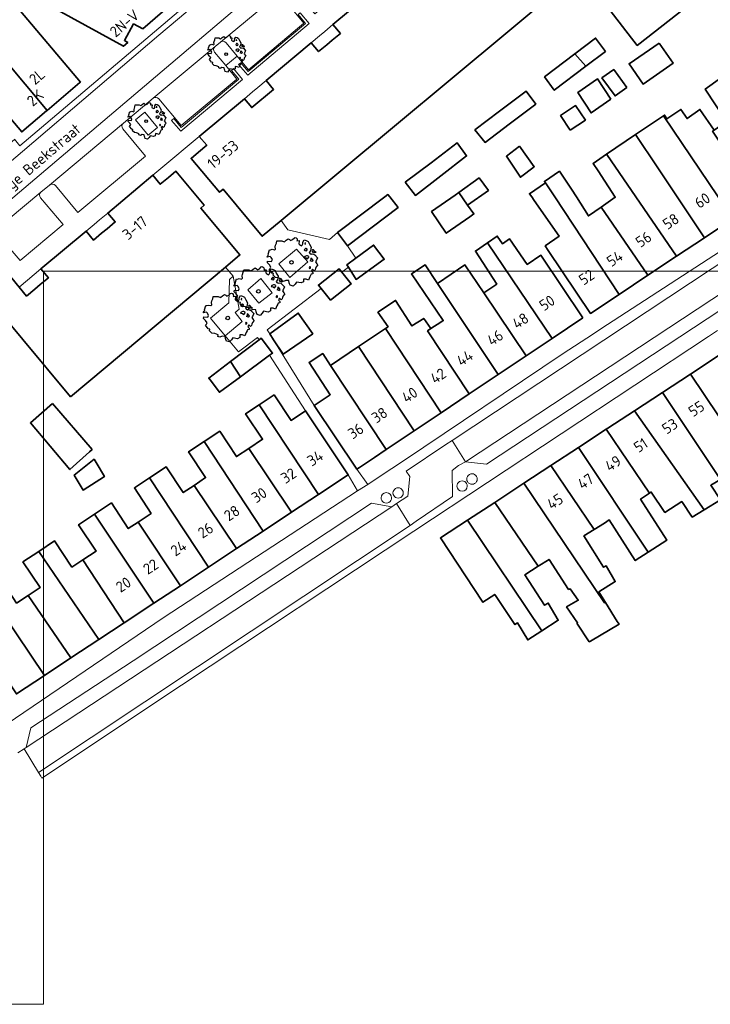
# Model space of a CAD drawing. Header units: metres. Extents: x 152391 to 157968, y 462336 to 467280.
# Tile 9 of 256: x 154893 to 154978, y 462400 to 462522. Entities that reach past the tile are written whole.
import ezdxf
from ezdxf.enums import TextEntityAlignment as Align

# ---------------------------------------------------------------- set-up
doc = ezdxf.new("R2010")
doc.units = ezdxf.units.M
doc.header["$LTSCALE"] = 0.75
doc.layers.get('0').update_dxf_attribs({"lineweight": 25})
for name, color, linetype, lineweight in [('B-GV-GR-BOOM-S', 252, 'Continuous', 25), ('B-WE-GR-BEPLANTING_CULTUUR_HEESTERS-GV', 251, 'Continuous', 18), ('B-WE-GR-GROENVOORZIENING-GV', 251, 'Continuous', 18), ('B-WE-IE-TERREINAFSCHEIDING_KUNSTMATIG_MUUR-GV', 251, 'Continuous', 18), ('B-WE-OG-BEBOUWING-GV', 6, 'Continuous', 35), ('B-WE-OG-BEBOUWING-T18', 1, 'Continuous', 18), ('B-WE-OG-TOPOGRAFIE-T18', 1, 'Continuous', 18), ('B-WE-VH-VERHARDING_BETONSTRAATSTEEN-GV', 251, 'Continuous', 18), ('B-WE-VH-VERHARDING_STRAATBAKSTEEN-GV', 251, 'Continuous', 18), ('B-WE-VH-VERHARDING_TEGEL-GV', 251, 'Continuous', 18)]:
    doc.layers.add(name, color=color, linetype=linetype, lineweight=lineweight)
doc.layers.add('X-XX-AL-TEKENBLAD_HULPLIJN-G', color=7, linetype='Continuous', lineweight=18, plot=False)
doc.styles.add('NLCS-ISO-M750-T18', font='NLCS-ISO.ttf', dxfattribs={"height": 1.35})

# ---------------------------------------------------------------- blocks, each defined once
blk = doc.blocks.new('SGR-BOOM_31_50')
at = {"linetype": 'Continuous'}
for p, q in [((-1.57, 1.14), (-1.49, 1.23)), ((-1.51, 1.45), (-1.48, 1.58)), ((-1.49, 1.23), (-1.51, 1.45)), ((-1.48, 1.58), (-1.4, 1.78)), ((-1.4, 1.78), (-1.36, 2)), ((-1.36, 2), (-0.89, 2)), ((-0.89, 2), (-0.69, 1.91)), ((-0.69, 1.91), (-0.63, 1.93)), ((-0.63, 1.93), (-0.49, 2.06)), ((-0.49, 2.06), (-0.3, 2.2)), ((-0.3, 2.2), (-0.18, 2.11)), ((-0.18, 2.11), (-0.08, 2.02)), ((-0.08, 2.02), (0.09, 2.11)), ((0.09, 2.11), (0.27, 2.28)), ((0.27, 2.28), (0.35, 2.31)), ((0.35, 2.31), (0.44, 2.26)), ((0.44, 2.26), (0.52, 2.2)), ((0.54, 2.04), (0.51, 2)), ((0.51, 2), (0.71, 2.02)), ((0.52, 2.2), (0.54, 2.04)), ((0.72, 1.98), (0.68, 1.71)), ((0.68, 1.71), (0.75, 1.65)), ((0.71, 2.02), (0.72, 1.98)), ((0.75, 1.65), (0.92, 1.54)), ((0.92, 1.54), (1, 1.6)), ((1, 1.6), (1.06, 1.71)), ((1.05, 1.87), (1.19, 2.09)), ((1.06, 1.71), (1.05, 1.87)), ((1.19, 2.09), (1.36, 2.04)), ((1.3, 1.82), (1.23, 1.78)), ((1.23, 1.78), (1.27, 1.67)), ((1.3, 1.3), (1.25, 1.21)), ((1.27, 1.67), (1.28, 1.65)), ((1.28, 1.69), (1.3, 1.82)), ((1.37, 1.3), (1.3, 1.3)), ((1.36, 2.04), (1.54, 1.93)), ((1.44, 1.25), (1.37, 1.3)), ((1.5, 1.17), (1.44, 1.25)), ((1.54, 1.93), (1.67, 1.69)), ((1.67, 1.69), (1.84, 1.41)), ((1.84, 1.41), (1.76, 1.06)), ((-2.27, 0.49), (-2.21, 0.64)), ((-1.99, 0.55), (-2.27, 0.49)), ((-2.24, -0.04), (-2.22, 0.11)), ((-2.22, 0.11), (-1.85, 0.09)), ((-2.21, 0.64), (-2.13, 0.71)), ((-2.18, 0.77), (-2.04, 1.17)), ((-2.13, 0.71), (-2.18, 0.77)), ((-2.04, 1.17), (-1.94, 1.14)), ((-1.9, 0.44), (-1.99, 0.55)), ((-1.94, 1.14), (-1.79, 1.21)), ((-1.77, 0.25), (-1.9, 0.44)), ((-1.85, 0.09), (-1.77, 0.25)), ((-1.79, 1.21), (-1.57, 1.14)), ((1.25, 1.21), (1.19, 1.17)), ((1.19, 1.17), (1.23, 1.1)), ((1.23, 0.55), (1.19, 0.44)), ((1.19, 0.44), (1.37, 0.42)), ((1.23, 1.1), (1.31, 1.12)), ((1.4, 0.62), (1.23, 0.55)), ((1.31, 1.12), (1.37, 1.03)), ((1.37, 1.03), (1.44, 1.12)), ((1.37, 0.42), (1.48, 0.33)), ((1.48, 0.62), (1.4, 0.62)), ((1.44, 1.12), (1.5, 1.17)), ((1.62, 0.53), (1.48, 0.62)), ((1.48, 0.33), (1.61, 0.49)), ((1.61, 0.49), (1.65, 0.55)), ((1.76, 1.06), (1.64, 0.93)), ((1.64, 0.93), (1.7, 0.84)), ((1.7, 0.84), (1.84, 0.75)), ((1.79, 0.25), (1.75, 0.14)), ((1.91, 0.07), (1.75, 0.14)), ((1.81, 0.4), (1.79, 0.31)), ((1.79, 0.31), (1.79, 0.25)), ((1.9, 0.31), (1.81, 0.4)), ((1.84, 0.75), (1.92, 0.79)), ((1.96, 0.27), (1.9, 0.31)), ((1.91, 0.07), (2.01, 0.18)), ((1.96, 1.14), (1.92, 1.08)), ((1.92, 1.08), (1.95, 0.99)), ((1.92, 0.79), (2.09, 0.75)), ((1.95, 0.99), (2.04, 0.93)), ((2.06, 1.14), (1.96, 1.14)), ((2.01, 0.18), (1.96, 0.27)), ((2.04, 0.97), (2.18, 0.9)), ((2.04, 0.93), (2.06, 0.97)), ((2.16, 1.01), (2.06, 1.14)), ((2.09, 0.75), (2.18, 0.68)), ((2.3, 0.95), (2.16, 1.01)), ((2.18, 0.9), (2.3, 0.95)), ((2.18, 0.68), (2.41, 0.42)), ((2.29, 0.14), (2.23, 0.05)), ((2.23, 0.05), (2.35, -0.13)), ((2.41, 0.42), (2.29, 0.14)), ((-2.05, -0.24), (-2.24, -0.04)), ((-2.07, -0.67), (-1.99, -0.56)), ((-1.8, -1), (-2.07, -0.67)), ((-1.91, -0.43), (-2.05, -0.24)), ((-1.99, -0.56), (-1.91, -0.43)), ((-1.67, -1.05), (-1.8, -1)), ((-1.7, -1.2), (-1.67, -1.05)), ((-1.48, -1.4), (-1.7, -1.2)), ((1.72, -0.39), (1.65, -0.48)), ((1.65, -0.48), (1.67, -0.56)), ((1.68, -0.56), (1.78, -0.54)), ((1.78, -0.45), (1.72, -0.39)), ((1.81, -1.18), (1.72, -1.35)), ((1.78, -0.54), (1.78, -0.45)), ((1.82, -1.11), (1.81, -1.18)), ((1.98, -1.07), (1.82, -1.11)), ((1.95, -0.63), (1.85, -0.78)), ((1.85, -0.78), (1.9, -0.85)), ((1.9, -0.85), (1.99, -0.94)), ((2.1, -0.78), (1.95, -0.63)), ((1.99, -0.94), (1.98, -1.07)), ((2.21, -0.7), (2.1, -0.78)), ((2.24, -0.56), (2.21, -0.7)), ((2.29, -0.41), (2.24, -0.56)), ((2.46, -0.24), (2.29, -0.41)), ((2.35, -0.13), (2.46, -0.24)), ((-1.22, -1.44), (-1.48, -1.4)), ((-0.89, -1.57), (-1.22, -1.44)), ((-0.91, -1.72), (-0.89, -1.57)), ((-0.73, -1.77), (-0.91, -1.72)), ((-0.53, -1.68), (-0.73, -1.77)), ((-0.25, -1.7), (-0.53, -1.68)), ((-0.21, -1.9), (-0.25, -1.7)), ((-0.18, -1.99), (-0.21, -1.9)), ((-0.13, -2.14), (-0.18, -1.99)), ((0.15, -2.23), (-0.13, -2.14)), ((0.34, -2.03), (0.15, -2.23)), ((0.47, -1.83), (0.34, -2.03)), ((0.91, -1.92), (0.47, -1.83)), ((1.11, -1.81), (0.91, -1.92)), ((1.13, -1.55), (1.11, -1.81)), ((1.37, -1.57), (1.13, -1.55)), ((1.58, -1.66), (1.37, -1.57)), ((1.72, -1.35), (1.58, -1.66))]:
    blk.add_line(p, q, dxfattribs=at)
blk.add_circle((0, 0), 0.169, dxfattribs=at)
blk = doc.blocks.new('SGR-BOOM_50_100')
at = {"linetype": 'Continuous'}
for p, q in [((-1.87, 2.37), (-1.81, 2.66)), ((-1.81, 2.66), (-1.19, 2.66)), ((-1.19, 2.66), (-0.92, 2.55)), ((-0.92, 2.55), (-0.84, 2.58)), ((-0.84, 2.58), (-0.65, 2.75)), ((-0.65, 2.75), (-0.4, 2.93)), ((-0.4, 2.93), (-0.24, 2.81)), ((-0.24, 2.81), (-0.11, 2.69)), ((-0.11, 2.69), (0.12, 2.81)), ((0.12, 2.81), (0.36, 3.04)), ((0.36, 3.04), (0.47, 3.07)), ((0.47, 3.07), (0.59, 3.02)), ((0.59, 3.02), (0.69, 2.93)), ((0.72, 2.72), (0.67, 2.66)), ((0.67, 2.66), (0.94, 2.69)), ((0.69, 2.93), (0.72, 2.72)), ((0.96, 2.64), (0.9, 2.29)), ((0.94, 2.69), (0.96, 2.64)), ((1.4, 2.49), (1.58, 2.78)), ((1.42, 2.29), (1.4, 2.49)), ((1.58, 2.78), (1.81, 2.72)), ((1.81, 2.72), (2.06, 2.58)), ((2.06, 2.58), (2.22, 2.26)), ((-2.9, 1.03), (-2.72, 1.56)), ((-2.72, 1.56), (-2.59, 1.53)), ((-2.59, 1.53), (-2.39, 1.61)), ((-2.39, 1.61), (-2.1, 1.53)), ((-2.1, 1.53), (-1.99, 1.64)), ((-2.01, 1.93), (-1.97, 2.11)), ((-1.99, 1.64), (-2.01, 1.93)), ((-1.97, 2.11), (-1.87, 2.37)), ((0.9, 2.29), (1, 2.2)), ((1, 2.2), (1.23, 2.05)), ((1.23, 2.05), (1.34, 2.14)), ((1.34, 2.14), (1.42, 2.29)), ((1.67, 1.61), (1.58, 1.56)), ((1.58, 1.56), (1.65, 1.47)), ((1.73, 2.43), (1.65, 2.37)), ((1.65, 2.37), (1.69, 2.23)), ((1.65, 1.47), (1.75, 1.5)), ((1.73, 1.73), (1.67, 1.61)), ((1.69, 2.23), (1.71, 2.2)), ((1.71, 2.26), (1.73, 2.43)), ((1.83, 1.73), (1.73, 1.73)), ((1.75, 1.5), (1.83, 1.38)), ((1.91, 1.67), (1.83, 1.73)), ((1.83, 1.38), (1.91, 1.5)), ((2, 1.56), (1.91, 1.67)), ((1.91, 1.5), (2, 1.56)), ((2.35, 1.41), (2.18, 1.23)), ((2.18, 1.23), (2.27, 1.12)), ((2.22, 2.26), (2.45, 1.88)), ((2.45, 1.88), (2.35, 1.41)), ((2.62, 1.53), (2.56, 1.44)), ((2.56, 1.44), (2.6, 1.32)), ((2.6, 1.32), (2.72, 1.23)), ((2.74, 1.53), (2.62, 1.53)), ((2.72, 1.29), (2.91, 1.2)), ((2.72, 1.23), (2.74, 1.29)), ((2.89, 1.35), (2.74, 1.53)), ((3.07, 1.26), (2.89, 1.35)), ((2.91, 1.2), (3.07, 1.26)), ((-3.03, 0.65), (-2.94, 0.85)), ((-2.65, 0.74), (-3.03, 0.65)), ((-2.99, -0.05), (-2.96, 0.15)), ((-2.96, 0.15), (-2.47, 0.12)), ((-2.94, 0.85), (-2.84, 0.94)), ((-2.84, 0.94), (-2.9, 1.03)), ((-2.53, 0.59), (-2.65, 0.74)), ((-2.37, 0.33), (-2.53, 0.59)), ((-2.47, 0.12), (-2.37, 0.33)), ((1.65, 0.74), (1.58, 0.59)), ((1.58, 0.59), (1.83, 0.56)), ((1.87, 0.82), (1.65, 0.74)), ((1.83, 0.56), (1.98, 0.45)), ((1.98, 0.82), (1.87, 0.82)), ((2.16, 0.71), (1.98, 0.82)), ((1.98, 0.45), (2.14, 0.65)), ((2.14, 0.65), (2.2, 0.74)), ((2.27, 1.12), (2.45, 1)), ((2.39, 0.33), (2.33, 0.18)), ((2.55, 0.09), (2.33, 0.18)), ((2.41, 0.53), (2.39, 0.42)), ((2.39, 0.42), (2.39, 0.33)), ((2.53, 0.42), (2.41, 0.53)), ((2.45, 1), (2.56, 1.06)), ((2.62, 0.36), (2.53, 0.42)), ((2.55, 0.09), (2.68, 0.24)), ((2.56, 1.06), (2.78, 1)), ((2.68, 0.24), (2.62, 0.36)), ((2.78, 1), (2.91, 0.91)), ((2.91, 0.91), (3.22, 0.56)), ((3.05, 0.18), (2.97, 0.07)), ((2.97, 0.07), (3.13, -0.17)), ((3.22, 0.56), (3.05, 0.18)), ((-2.74, -0.31), (-2.99, -0.05)), ((-2.76, -0.9), (-2.65, -0.75)), ((-2.41, -1.34), (-2.76, -0.9)), ((-2.55, -0.58), (-2.74, -0.31)), ((-2.65, -0.75), (-2.55, -0.58)), ((2.29, -0.52), (2.2, -0.64)), ((2.2, -0.64), (2.22, -0.75)), ((2.25, -0.75), (2.37, -0.72)), ((2.37, -0.61), (2.29, -0.52)), ((2.37, -0.72), (2.37, -0.61)), ((2.6, -0.84), (2.47, -1.04)), ((2.47, -1.04), (2.53, -1.13)), ((2.53, -1.13), (2.66, -1.25)), ((2.8, -1.04), (2.6, -0.84)), ((2.95, -0.93), (2.8, -1.04)), ((2.99, -0.75), (2.95, -0.93)), ((3.05, -0.55), (2.99, -0.75)), ((3.28, -0.31), (3.05, -0.55)), ((3.13, -0.17), (3.28, -0.31)), ((-2.22, -1.39), (-2.41, -1.34)), ((-2.26, -1.6), (-2.22, -1.39)), ((-1.97, -1.86), (-2.26, -1.6)), ((-1.62, -1.92), (-1.97, -1.86)), ((-1.19, -2.1), (-1.62, -1.92)), ((-1.21, -2.3), (-1.19, -2.1)), ((-0.98, -2.36), (-1.21, -2.3)), ((-0.71, -2.24), (-0.98, -2.36)), ((-0.34, -2.27), (-0.71, -2.24)), ((-0.28, -2.53), (-0.34, -2.27)), ((1.48, -2.42), (1.21, -2.56)), ((1.5, -2.07), (1.48, -2.42)), ((1.83, -2.1), (1.5, -2.07)), ((2.1, -2.21), (1.83, -2.1)), ((2.29, -1.8), (2.1, -2.21)), ((2.41, -1.57), (2.29, -1.8)), ((2.43, -1.48), (2.41, -1.57)), ((2.64, -1.42), (2.43, -1.48)), ((2.66, -1.25), (2.64, -1.42)), ((-0.24, -2.65), (-0.28, -2.53)), ((-0.17, -2.85), (-0.24, -2.65)), ((0.2, -2.97), (-0.17, -2.85)), ((0.45, -2.71), (0.2, -2.97)), ((0.63, -2.45), (0.45, -2.71)), ((1.21, -2.56), (0.63, -2.45))]:
    blk.add_line(p, q, dxfattribs=at)
blk.add_circle((0, 0), 0.225, dxfattribs=at)

msp = doc.modelspace()

# ---------------------------------------------------------------- linework, layer by layer
at = {"layer": 'B-WE-GR-BEPLANTING_CULTUUR_HEESTERS-GV'}
msp.add_lwpolyline([(154918.95, 462490.19), (154918.5, 462489.79), (154918.45, 462486.89), (154916.15, 462484.99), (154917.97, 462482.81), (154920.09, 462484.56), (154919.21, 462485.7), (154919.71, 462486.09)], close=True, dxfattribs=at)
at = {"layer": 'B-WE-GR-GROENVOORZIENING-GV'}
for points in [[(154916.72, 462518.63, 0.398819), (154916.66, 462517.94)], [(154918.09, 462519.11, 0.407), (154917.4, 462519.19)], [(154949.22, 462465.05, 1.000779), (154947.93, 462465.05)], [(154947.93, 462465.05, 1.000779), (154949.22, 462465.05)], [(154940.06, 462463.32, 1.000779), (154938.78, 462463.32)], [(154947.99, 462464.17, 1.000779), (154946.71, 462464.17)], [(154946.71, 462464.17, 0.999222), (154947.99, 462464.17)], [(154938.6, 462462.72, 0.999222), (154937.31, 462462.72)], [(154937.31, 462462.72, 1.000779), (154938.6, 462462.72)], [(154938.78, 462463.32, 1.000779), (154940.06, 462463.32)]]:
    msp.add_lwpolyline(points, format="xyb", dxfattribs=at)
for points in [[(154916.66, 462517.94), (154918.05, 462516.28), (154919.46, 462517.45), (154918.09, 462519.11)], [(154917.4, 462519.19), (154916.72, 462518.63)]]:
    msp.add_lwpolyline(points, dxfattribs=at)
for points in [[(154908.01, 462510.52), (154906.86, 462509.55), (154908.45, 462507.65), (154909.6, 462508.61)], [(154924.62, 462491.7), (154926.01, 462490.02), (154928.21, 462491.94), (154926.84, 462493.55)], [(154922.41, 462489.89), (154920.77, 462488.49), (154922.14, 462486.82), (154923.81, 462488.11)]]:
    msp.add_lwpolyline(points, close=True, dxfattribs=at)
at = {"layer": 'B-WE-IE-TERREINAFSCHEIDING_KUNSTMATIG_MUUR-GV'}
for points in [[(154919.91, 462516.63), (154919.65, 462516.41), (154920.78, 462515.07), (154928.41, 462521.47), (154927.28, 462522.81), (154927.02, 462522.59), (154927.93, 462521.51), (154920.82, 462515.54)], [(154911.6, 462509.7), (154911.34, 462509.49), (154912.47, 462508.14), (154920.14, 462514.55), (154919.01, 462515.9), (154918.75, 462515.68), (154919.66, 462514.6), (154912.51, 462508.61)]]:
    msp.add_lwpolyline(points, close=True, dxfattribs=at)
at = {"layer": 'B-WE-OG-BEBOUWING-GV'}
for points in [[(154907.79, 462520.81), (154913.28, 462525.61), (154911.33, 462527.04), (154903.38, 462532.92), (154894.14, 462524.86), (154905.38, 462518.68), (154905.91, 462519.15), (154905.48, 462519.39), (154906.62, 462521.43)], [(154976.08, 462524.24), (154972.42, 462528.95), (154965.4, 462523.49), (154969.06, 462518.78)], [(154895.91, 462510.72), (154899.95, 462514.16), (154900.03, 462514.23), (154891.02, 462524.92), (154889.15, 462523.27), (154888.87, 462523.66), (154887.86, 462520.9), (154887.71, 462520.49)], [(154885.2, 462514.35), (154885.66, 462514.19), (154886.66, 462513.11), (154887.73, 462513.99), (154892.77, 462508.05), (154895.84, 462510.67), (154895.91, 462510.72), (154887.71, 462520.49), (154887.19, 462519.07)], [(154962.68, 462516.19), (154965.11, 462518.04), (154963.9, 462519.68), (154961.32, 462517.72)], [(154971.76, 462519.07), (154968.04, 462516.5), (154969.77, 462513.99), (154973.49, 462516.56)], [(154961.32, 462517.72), (154957.57, 462514.87), (154958.77, 462513.22), (154962.68, 462516.19)], [(154967.76, 462513.56), (154966.14, 462515.79), (154964.68, 462514.74), (154966.3, 462512.51)], [(154965.8, 462512.12), (154964.14, 462514.63), (154961.68, 462512.93), (154963.33, 462510.42)], [(154987.97, 462501.97), (154979.38, 462514.7), (154977.48, 462513.36), (154980.12, 462509.33), (154978.59, 462508.28), (154978.4, 462508.15), (154983.84, 462500), (154984.2, 462499.46), (154985.01, 462500)], [(154952, 462510.62), (154948.94, 462508.3), (154950.19, 462506.75), (154953.2, 462509.03), (154956.48, 462511.51), (154955.28, 462513.11)], [(154960.76, 462508.27), (154962.63, 462509.52), (154961.42, 462511.33), (154959.55, 462510.08)], [(154977.4, 462494.95), (154980.92, 462497.29), (154979.09, 462500), (154972.31, 462510.06), (154968.86, 462507.72), (154971.62, 462503.59), (154974.02, 462500)], [(154980.92, 462497.29), (154984.2, 462499.46), (154983.84, 462500), (154978.4, 462508.15), (154978.59, 462508.28), (154976.83, 462510.84), (154975.23, 462509.71), (154974.46, 462510.85), (154972.74, 462509.69), (154972.44, 462510.15), (154972.31, 462510.06), (154979.09, 462500)], [(154973.92, 462492.65), (154977.4, 462494.95), (154974.02, 462500), (154971.62, 462503.59), (154968.86, 462507.72), (154965.26, 462505.29), (154965.27, 462505.27), (154968.88, 462500)], [(154940.31, 462501.82), (154941.56, 462500.18), (154944.71, 462502.62), (154947.9, 462505.09), (154946.74, 462506.69), (154943.5, 462504.24)], [(154954.47, 462506.3), (154952.83, 462505.04), (154954.58, 462502.44), (154956.28, 462503.74)], [(154970.36, 462490.29), (154973.92, 462492.65), (154968.88, 462500), (154965.27, 462505.27), (154965.26, 462505.29), (154963.59, 462504.16), (154964.2, 462503.24), (154966.32, 462499.97), (154964.58, 462498.75)], [(154898.82, 462475.24), (154918.01, 462491.31), (154919.81, 462492.81), (154914.95, 462498.62), (154915.38, 462498.99), (154911.85, 462503.19), (154910.95, 462502.43), (154909.93, 462501.58), (154909.01, 462502.68), (154903.42, 462498.01), (154904.35, 462496.91), (154903.34, 462496.06), (154902.66, 462495.5), (154901.65, 462494.65), (154900.73, 462495.75), (154895.15, 462491.08), (154896.06, 462489.99), (154895.06, 462489.14), (154894.39, 462488.57), (154893.37, 462487.72), (154892.45, 462488.83), (154889.89, 462491.9), (154886.95, 462489.43)], [(154970.36, 462490.29), (154964.58, 462498.75), (154963.01, 462497.66), (154961.52, 462500), (154960.9, 462500.98), (154959.41, 462503.18), (154957.56, 462501.92), (154957.69, 462501.74), (154958.84, 462500), (154966.81, 462487.93)], [(154948.03, 462499), (154950.6, 462500.81), (154949.46, 462502.35), (154946.93, 462500.56)], [(154966.81, 462487.93), (154958.84, 462500), (154957.69, 462501.74), (154955.69, 462500.39), (154955.97, 462500), (154956.27, 462499.58), (154959.37, 462495.13), (154957.65, 462493.94), (154958.02, 462493.38), (154963.25, 462485.57)], [(154931.91, 462495.61), (154933.16, 462493.96), (154939.41, 462498.7), (154938.4, 462500), (154938.16, 462500.3), (154937.76, 462500)], [(154946.48, 462500.24), (154943.57, 462498.19), (154945.38, 462495.51), (154948.31, 462497.54), (154948.81, 462497.89), (154948.03, 462499), (154946.93, 462500.56)], [(154958.5, 462482.47), (154950.49, 462494.32), (154948.99, 462493.29), (154951.64, 462489.2), (154950.04, 462488.12), (154955.3, 462480.33)], [(154962.3, 462485.02), (154957.11, 462492.77), (154955.42, 462491.64), (154953.24, 462494.8), (154952.36, 462494.19), (154951.7, 462495.16), (154950.49, 462494.32), (154958.5, 462482.47)], [(154934.16, 462492.41), (154933.07, 462491.59), (154933.26, 462491.28), (154934.21, 462489.79), (154937.69, 462492.28), (154936.37, 462494.04)], [(154929.87, 462488.67), (154931.05, 462487.23), (154933.59, 462489.23), (154932.45, 462490.66), (154932.1, 462491.09), (154929.53, 462489.09)], [(154948.23, 462475.6), (154951.82, 462478), (154944.3, 462489.28), (154942.76, 462491.6), (154941.07, 462490.47), (154945.01, 462484.68), (154944.72, 462484.49), (154943.46, 462483.68), (154943.06, 462483.41)], [(154951.82, 462478), (154955.3, 462480.33), (154950.04, 462488.12), (154947.7, 462491.58), (154944.3, 462489.28)], [(154944.74, 462473.26), (154948.23, 462475.6), (154943.06, 462483.41), (154943.46, 462483.68), (154942.59, 462484.95), (154941.13, 462484.03), (154939.11, 462487.17), (154936.92, 462485.71), (154938.18, 462483.92), (154937.84, 462483.7)], [(154923.51, 462483.03), (154923.5, 462483.03), (154923.96, 462482.3), (154925.17, 462480.53), (154928.83, 462483.04), (154927.04, 462485.61)], [(154944.74, 462473.26), (154937.84, 462483.7), (154934.51, 462481.45), (154941.41, 462471.03)], [(154922.19, 462482.3), (154918.64, 462479.6), (154919.88, 462477.73), (154923.49, 462480.39), (154923.86, 462480.66), (154922.43, 462482.49)], [(154937.95, 462468.71), (154941.41, 462471.03), (154934.51, 462481.45), (154931.04, 462479.13)], [(154918.64, 462479.6), (154915.95, 462477.55), (154916.12, 462477.34), (154917.27, 462475.81), (154919.88, 462477.73)], [(154931.04, 462479.13), (154930.07, 462480.59), (154928.38, 462479.49), (154931, 462475.49), (154929.02, 462474.16), (154934.31, 462466.27), (154934.62, 462466.48), (154936.49, 462467.73), (154937.95, 462468.71)], [(154984.49, 462472.47), (154979.35, 462480.49), (154975.66, 462478.06), (154984.47, 462464.94), (154984.58, 462465), (154983.5, 462466.63), (154985.24, 462467.77), (154982.9, 462471.36)], [(154972.19, 462475.79), (154979.38, 462464.99), (154981.49, 462466.25), (154983.01, 462464.03), (154984.47, 462464.94), (154975.66, 462478.06)], [(154922.19, 462474.25), (154929.56, 462463.14), (154933.22, 462465.55), (154927.95, 462473.51), (154926.14, 462472.31), (154924.04, 462475.48)], [(154977.34, 462461.23), (154979.39, 462462.49), (154978.17, 462464.27), (154979.38, 462464.99), (154972.19, 462475.79), (154968.7, 462473.51)], [(154896.59, 462474.41), (154893.84, 462472.01), (154898.74, 462466.21), (154901.17, 462468.42), (154901.49, 462468.71)], [(154929.56, 462463.14), (154922.19, 462474.25), (154920.51, 462473.14), (154922.61, 462469.97), (154920.9, 462468.84), (154926.21, 462460.93)], [(154970.56, 462463.29), (154970.75, 462463.41), (154970.8, 462463.44), (154972.49, 462460.92), (154974.58, 462462.25), (154975.87, 462460.33), (154977.34, 462461.23), (154968.7, 462473.51), (154965.43, 462471.36), (154965.22, 462471.22)], [(154926.21, 462460.93), (154920.9, 462468.84), (154919.38, 462467.83), (154917.3, 462470.98), (154915.37, 462469.71), (154922.7, 462458.61)], [(154961.79, 462468.97), (154970.4, 462455.97), (154972.72, 462457.46), (154969.46, 462462.57), (154970.56, 462463.29), (154965.22, 462471.22)], [(154914.12, 462464.26), (154919.4, 462456.43), (154922.7, 462458.61), (154915.37, 462469.71), (154913.44, 462468.43), (154915.56, 462465.22)], [(154958.33, 462466.71), (154963.7, 462458.79), (154964.98, 462459.6), (154965.58, 462459.98), (154968.8, 462454.95), (154970.4, 462455.97), (154961.79, 462468.97)], [(154901.97, 462467.09), (154901.73, 462467.5), (154899.27, 462465.53), (154900.36, 462463.67), (154903.01, 462465.36)], [(154908.59, 462465.18), (154915.92, 462454.13), (154919.4, 462456.43), (154914.12, 462464.26), (154912.78, 462463.38), (154910.68, 462466.56)], [(154963.7, 462458.79), (154958.33, 462466.71), (154955, 462464.52), (154965, 462449.69), (154965.11, 462449.75), (154964.29, 462451.06), (154966.33, 462452.34), (154965.2, 462454.3), (154964.89, 462454.12), (154962.45, 462458)], [(154915.92, 462454.13), (154908.59, 462465.18), (154906.72, 462463.95), (154908.8, 462460.78), (154907.19, 462459.72), (154912.43, 462451.83)], [(154961.55, 462447.19), (154963.11, 462444.89), (154963.26, 462444.97), (154966.8, 462447.06), (154966.58, 462447.4), (154965.11, 462449.75), (154965, 462449.69), (154955, 462464.52), (154951.39, 462462.16), (154956.77, 462454.24), (154958.12, 462455.1), (154960.55, 462451.38), (154960.74, 462451.45), (154961.74, 462450.03), (154960.29, 462449.2), (154961.66, 462447.25)], [(154901.78, 462460.69), (154909.14, 462449.66), (154912.43, 462451.83), (154907.19, 462459.72), (154905.97, 462458.92), (154903.88, 462462.08)], [(154956.77, 462454.24), (154951.39, 462462.16), (154948.02, 462459.95), (154957.25, 462446.26), (154959.27, 462447.56), (154958.02, 462449.68), (154957.57, 462449.42), (154955.13, 462453.2)], [(154909.14, 462449.66), (154901.78, 462460.69), (154899.81, 462459.39), (154901.98, 462456.1), (154900.35, 462455.02), (154905.45, 462447.23)], [(154957.25, 462446.26), (154948.02, 462459.95), (154944.66, 462457.75), (154949.93, 462449.78), (154951.4, 462450.75), (154953.89, 462447.01), (154954.22, 462447.22), (154955.48, 462445.12)], [(154894.88, 462456.09), (154902.3, 462445.15), (154905.45, 462447.23), (154900.35, 462455.02), (154898.99, 462454.13), (154896.84, 462457.39)], [(154893.58, 462450.63), (154898.86, 462442.88), (154902.3, 462445.15), (154894.88, 462456.09), (154892.91, 462454.79), (154895.03, 462451.59)], [(154898.86, 462442.88), (154893.58, 462450.63), (154892.12, 462449.67), (154890.02, 462452.86), (154888.19, 462451.65), (154888.6, 462451.05), (154895.58, 462440.72)], [(154886.88, 462446.22), (154892.1, 462438.42), (154895.58, 462440.72), (154888.6, 462451.05), (154888.19, 462451.65), (154886.11, 462450.28), (154888.21, 462447.1)]]:
    msp.add_lwpolyline(points, close=True, dxfattribs=at)
msp.add_lwpolyline([(154936.92, 462526.03), (154931.34, 462521.36), (154932.26, 462520.26), (154931.25, 462519.41), (154930.57, 462518.86), (154929.56, 462518.01), (154928.64, 462519.1), (154923.05, 462514.42), (154923.97, 462513.32), (154922.97, 462512.48), (154922.29, 462511.92), (154921.28, 462511.07), (154920.36, 462512.17), (154914.77, 462507.5), (154915.69, 462506.4), (154914.67, 462505.55), (154913.76, 462504.78), (154917.28, 462500.58), (154917.73, 462500.95), (154922.58, 462495.13), (154924.91, 462497.07), (154960.16, 462526.44)], dxfattribs=at)
at = {"layer": 'B-WE-VH-VERHARDING_BETONSTRAATSTEEN-GV'}
for points in [[(154916.72, 462518.63), (154917.4, 462519.19), (154925.04, 462525.54), (154925.68, 462526.08), (154933.31, 462532.43), (154933.97, 462533), (154941.24, 462539.04), (154941.07, 462539.25), (154945.98, 462543.39), (154944.7, 462544.92), (154884.56, 462493.89)], [(154925.04, 462525.54), (154917.4, 462519.19)], [(154918.09, 462519.11), (154919.46, 462517.45), (154920.85, 462515.77), (154927.72, 462521.52), (154926.28, 462523.27), (154924.99, 462524.83)], [(154885.19, 462493.84), (154885.97, 462492.94), (154887.77, 462494.47), (154889, 462495.52), (154895.14, 462500.59), (154896.22, 462501.48), (154905.36, 462509.16), (154909.04, 462512.23), (154916.72, 462518.63)], [(154916.72, 462518.63), (154909.04, 462512.23)], [(154909.75, 462512.16), (154912.54, 462508.84), (154919.44, 462514.61), (154918.05, 462516.28), (154916.66, 462517.94)], [(154905.36, 462509.16), (154896.22, 462501.48)], [(154896.93, 462501.4), (154899.71, 462498.08), (154908.1, 462505.04), (154905.28, 462508.45)], [(154895.14, 462500.59), (154889, 462495.52)], [(154889.71, 462495.48), (154891.1, 462493.84), (154892.55, 462492.12), (154897.9, 462496.57), (154895.09, 462499.89)]]:
    msp.add_lwpolyline(points, dxfattribs=at)
for points in [[(154916.66, 462517.94, -0.398819), (154916.72, 462518.63)], [(154917.4, 462519.19, -0.407), (154918.09, 462519.11)], [(154909.04, 462512.23, -0.396406), (154909.75, 462512.16)], [(154905.28, 462508.45, -0.398776), (154905.36, 462509.16)], [(154896.22, 462501.48, -0.408783), (154896.93, 462501.4)], [(154895.09, 462499.89, -0.405008), (154895.14, 462500.59)]]:
    msp.add_lwpolyline(points, format="xyb", dxfattribs=at)
for points in [[(154947.77, 462467.16), (154950.37, 462466.91), (155000, 462499.54), (155000.69, 462500), (155010.28, 462506.3), (155011.04, 462508.78), (154999.87, 462501.51)], [(154933.26, 462491.28), (154933.07, 462491.59), (154934.16, 462492.41), (154933.16, 462493.96), (154931.91, 462495.61), (154930.9, 462494.72), (154925.75, 462495.93), (154924.91, 462497.07), (154922.58, 462495.13), (154917.73, 462500.95), (154917.28, 462500.58), (154913.76, 462504.78), (154914.67, 462505.55), (154915.69, 462506.4), (154914.77, 462507.5), (154910.02, 462503.53), (154909.01, 462502.68), (154909.93, 462501.58), (154910.95, 462502.43), (154911.85, 462503.19), (154915.38, 462498.99), (154914.95, 462498.62), (154919.81, 462492.81), (154918.01, 462491.31), (154918.95, 462490.19), (154919.71, 462486.09), (154919.21, 462485.7), (154920.09, 462484.56), (154917.97, 462482.81), (154919.22, 462481.31), (154919.64, 462480.79), (154922, 462482.59), (154922.19, 462482.3), (154922.43, 462482.49), (154923.86, 462480.66), (154923.49, 462480.39), (154927.95, 462473.51), (154933.22, 462465.55), (154934.4, 462463.57), (154935.65, 462464.38), (154934.31, 462466.27), (154929.02, 462474.16), (154923.96, 462482.3), (154923.5, 462483.03), (154923.51, 462483.03), (154923.2, 462483.53), (154929.87, 462488.67), (154929.53, 462489.09), (154932.1, 462491.09), (154932.45, 462490.66)], [(154924.62, 462491.7), (154926.84, 462493.55), (154928.21, 462491.94), (154926.01, 462490.02)], [(154922.41, 462489.89), (154923.81, 462488.11), (154922.14, 462486.82), (154920.77, 462488.49)], [(154938.62, 462461.62), (154936.12, 462462.07), (154906.56, 462442.51), (154893.91, 462434.22), (154893.31, 462431.77)]]:
    msp.add_lwpolyline(points, close=True, dxfattribs=at)
at = {"layer": 'B-WE-VH-VERHARDING_STRAATBAKSTEEN-GV'}
for points in [[(154972.28, 462568.34), (154970.02, 462571.04), (154954.46, 462557.97), (154941.03, 462546.67), (154923.5, 462531.65), (154912.08, 462521.98), (154909.74, 462520.03), (154892.84, 462505.62), (154875.85, 462491.21), (154878.14, 462488.61), (154884.56, 462493.89), (154944.7, 462544.92), (154945.01, 462545.17), (154945.49, 462545.63), (154947.55, 462547.53), (154949.82, 462549.63)], [(154972.28, 462568.34), (154970.02, 462571.04), (154954.46, 462557.97), (154941.03, 462546.67), (154923.5, 462531.65), (154912.08, 462521.98), (154909.74, 462520.03), (154892.84, 462505.62), (154875.85, 462491.21), (154878.14, 462488.61), (154884.56, 462493.89), (154944.7, 462544.92), (154945.01, 462545.17), (154945.49, 462545.63), (154947.55, 462547.53), (154949.82, 462549.63)], [(155011.04, 462508.78), (155011.37, 462509), (155009.6, 462511.65), (155000, 462505.4), (154991.76, 462500), (154946.12, 462469.81), (154947.77, 462467.16), (154999.87, 462501.51)], [(155011.04, 462508.78), (155011.37, 462509), (155009.6, 462511.65), (155000, 462505.4), (154991.76, 462500), (154946.12, 462469.81), (154947.77, 462467.16), (154999.87, 462501.51)], [(154939.23, 462462.02), (154940.9, 462459.29), (154941.66, 462459.81), (154946.17, 462462.87), (154946.12, 462466.11), (154946.92, 462466.71), (154947.77, 462467.16), (154946.12, 462469.81), (154945.32, 462469.31), (154940.42, 462466.02), (154940.87, 462465.37), (154940.62, 462462.92), (154939.91, 462462.46)], [(154939.23, 462462.02), (154940.9, 462459.29), (154941.66, 462459.81), (154946.17, 462462.87), (154946.12, 462466.11), (154946.92, 462466.71), (154947.77, 462467.16), (154946.12, 462469.81), (154945.32, 462469.31), (154940.42, 462466.02), (154940.87, 462465.37), (154940.62, 462462.92), (154939.91, 462462.46)], [(154938.62, 462461.62), (154893.31, 462431.77), (154893.06, 462431.62), (154894.83, 462428.68), (154940.9, 462459.29), (154939.23, 462462.02)], [(154938.62, 462461.62), (154893.31, 462431.77), (154893.06, 462431.62), (154894.83, 462428.68), (154940.9, 462459.29), (154939.23, 462462.02)]]:
    msp.add_lwpolyline(points, close=True, dxfattribs=at)
at = {"layer": 'B-WE-VH-VERHARDING_TEGEL-GV'}
for points in [[(154945.01, 462545.17), (154944.7, 462544.92), (154945.98, 462543.39), (154941.07, 462539.25), (154941.24, 462539.04), (154944.25, 462535.37), (154937.37, 462529.61), (154935.93, 462531.39), (154934.52, 462530.22), (154935.98, 462528.44), (154929.11, 462522.7), (154927.69, 462524.41), (154926.28, 462523.27), (154927.72, 462521.52), (154920.85, 462515.77), (154919.46, 462517.45), (154918.05, 462516.28), (154919.44, 462514.61), (154912.54, 462508.84), (154909.75, 462512.16)], [(154892.45, 462488.83), (154893.46, 462489.67), (154895.15, 462491.08), (154900.73, 462495.75), (154901.74, 462496.59), (154902.42, 462497.16), (154903.42, 462498.01), (154909.01, 462502.68), (154910.02, 462503.53), (154914.77, 462507.5), (154920.36, 462512.17), (154921.37, 462513.02), (154922.04, 462513.58), (154923.05, 462514.42), (154928.64, 462519.1), (154929.66, 462519.95), (154930.33, 462520.51), (154931.34, 462521.36), (154936.92, 462526.03)], [(154914.33, 462524.84), (154892.53, 462506.34), (154891.88, 462507.14), (154891.87, 462507.13), (154889.03, 462504.77), (154887.15, 462503.18), (154886.91, 462502.98), (154885.66, 462503.79), (154885.6, 462503.83), (154883.34, 462501.06), (154883.29, 462501.01), (154881.48, 462498.31), (154882.02, 462498.12), (154874.67, 462491.91), (154874.77, 462491.74), (154874.91, 462491.53), (154874.5, 462491.19), (154869.29, 462486.83), (154869.16, 462486.87), (154863.81, 462482.23), (154863.72, 462482.15), (154861.57, 462480.3)], [(154862.32, 462479.84), (154863.46, 462480.82), (154872.1, 462488.11), (154873.05, 462488.81), (154874.99, 462490.51), (154875.85, 462491.21), (154892.84, 462505.62), (154909.74, 462520.03), (154912.08, 462521.98)], [(154909.04, 462512.23), (154905.36, 462509.16)], [(154905.28, 462508.45), (154908.1, 462505.04), (154899.71, 462498.08), (154896.93, 462501.4)], [(154896.22, 462501.48), (154895.14, 462500.59)], [(154895.09, 462499.89), (154897.9, 462496.57), (154892.55, 462492.12), (154891.1, 462493.84)], [(154892.26, 462431.12), (154893.06, 462431.62), (154893.31, 462431.77), (154893.91, 462434.22), (154906.56, 462442.51), (154936.12, 462462.07), (154938.62, 462461.62), (154939.23, 462462.02), (154939.91, 462462.46), (154940.62, 462462.92), (154940.87, 462465.37), (154940.42, 462466.02), (154945.32, 462469.31), (154946.12, 462469.81), (154991.76, 462500)], [(155000, 462499.54), (154950.37, 462466.91), (154947.77, 462467.16), (154946.92, 462466.71), (154946.12, 462466.11), (154946.17, 462462.87), (154941.66, 462459.81), (154940.9, 462459.29), (154894.83, 462428.68), (154895.11, 462428.22), (154895.26, 462427.98), (154912.56, 462439.5), (154941.38, 462458.57), (154977.89, 462482.72), (154979.01, 462483.46)], [(154985.62, 462497.32), (154964.54, 462483.64), (154963.64, 462483.06), (154959.73, 462480.53), (154940.22, 462467.37), (154937.07, 462465.31), (154935.65, 462464.38), (154934.4, 462463.57), (154910.3, 462447.84), (154885.5, 462431.05)]]:
    msp.add_lwpolyline(points, dxfattribs=at)
for points in [[(154919.91, 462516.63), (154920.82, 462515.54), (154927.93, 462521.51), (154927.02, 462522.59), (154927.28, 462522.81), (154928.41, 462521.47), (154920.78, 462515.07), (154919.65, 462516.41)], [(154911.6, 462509.7), (154912.51, 462508.61), (154919.66, 462514.6), (154918.75, 462515.68), (154919.01, 462515.9), (154920.14, 462514.55), (154912.47, 462508.14), (154911.34, 462509.49)], [(154908.01, 462510.52), (154909.6, 462508.61), (154908.45, 462507.65), (154906.86, 462509.55)]]:
    msp.add_lwpolyline(points, close=True, dxfattribs=at)
for points in [[(154909.75, 462512.16, 0.396406), (154909.04, 462512.23)], [(154905.36, 462509.16, 0.398776), (154905.28, 462508.45)], [(154896.93, 462501.4, 0.408783), (154896.22, 462501.48)], [(154895.14, 462500.59, 0.405008), (154895.09, 462499.89)], [(154947.93, 462465.05, -1.000779), (154949.22, 462465.05)], [(154949.22, 462465.05, -1.000779), (154947.93, 462465.05)], [(154938.78, 462463.32, -1.000779), (154940.06, 462463.32)], [(154946.71, 462464.17, -1.000779), (154947.99, 462464.17)], [(154947.99, 462464.17, -0.999222), (154946.71, 462464.17)], [(154937.31, 462462.72, -0.999222), (154938.6, 462462.72)], [(154938.6, 462462.72, -1.000779), (154937.31, 462462.72)], [(154940.06, 462463.32, -1.000779), (154938.78, 462463.32)]]:
    msp.add_lwpolyline(points, format="xyb", dxfattribs=at)
at = {"layer": 'X-XX-AL-TEKENBLAD_HULPLIJN-G', "flags": 128}
msp.add_lwpolyline([(155036.92, 462830.47), (154981.31, 462830.47), (154981.31, 462830.47), (154736.92, 462830.47), (154736.92, 462594.77), (154736.92, 462594.77), (154736.92, 462399.97), (154895.44, 462399.97), (154895.44, 462490.79), (155036.92, 462490.79)], close=True, dxfattribs=at)

# ---------------------------------------------------------------- block references
at = {"layer": 'B-GV-GR-BOOM-S', "transparency": 33554559}
for name, p in [('SGR-BOOM_31_50', (154918.1, 462517.7)), ('SGR-BOOM_31_50', (154908.2, 462509.4)), ('SGR-BOOM_50_100', (154926.2, 462491.9)), ('SGR-BOOM_50_100', (154922.1, 462488.3)), ('SGR-BOOM_50_100', (154918.3, 462485))]:
    msp.add_blockref(name, p, dxfattribs=at)

# ---------------------------------------------------------------- texts
at = {"layer": 'B-WE-OG-BEBOUWING-T18', "style": 'NLCS-ISO-M750-T18'}
for s, rotation, p in [('2N-V', 40.4, (154905.5, 462521.52)), ('2L', 40.4, (154894.66, 462514.91)), ('2K', 40.3, (154894.43, 462512.28)), ('19-53', 39.7, (154917.7, 462505.27)), ('60', 33.6, (154977.13, 462499.57)), ('3-17', 39.6, (154906.79, 462496.17)), ('58', 33.6, (154973.22, 462496.98)), ('56', 33.6, (154969.84, 462494.74)), ('54', 33.6, (154966.27, 462492.37)), ('52', 33.6, (154962.78, 462490.06)), ('50', 33.8, (154957.88, 462486.88)), ('48', 33.8, (154954.58, 462484.66)), ('46', 33.8, (154951.44, 462482.56)), ('44', 33.8, (154947.68, 462480.04)), ('42', 33.8, (154944.38, 462477.83)), ('40', 33.8, (154940.85, 462475.47)), ('55', 33.2, (154976.39, 462473.76)), ('38', 33.8, (154937.11, 462472.97)), ('53', 33.2, (154973.1, 462471.6)), ('36', 33.8, (154934.17, 462471)), ('51', 33.2, (154969.49, 462469.24)), ('34', 33.4, (154929.13, 462467.64)), ('49', 33.2, (154966.06, 462466.99)), ('32', 33.4, (154925.83, 462465.47)), ('47', 33.2, (154962.65, 462464.76)), ('30', 33.4, (154922.19, 462463.06)), ('45', 33.2, (154958.86, 462462.27)), ('28', 33.4, (154918.81, 462460.83)), ('26', 33.4, (154915.55, 462458.69)), ('24', 33.4, (154912.2, 462456.48)), ('22', 33.4, (154908.75, 462454.2)), ('20', 33.4, (154905.37, 462451.97))]:
    msp.add_text(s, height=1.35, rotation=rotation, dxfattribs=at).set_placement(p, align=Align.MIDDLE)
at = {"layer": 'B-WE-OG-TOPOGRAFIE-T18', "style": 'NLCS-ISO-M750-T18'}
msp.add_text('Lange Beekstraat', height=1.35, rotation=40.4, dxfattribs=at).set_placement((154894.53, 462503.97), align=Align.MIDDLE)

doc.saveas('drawing.dxf')
